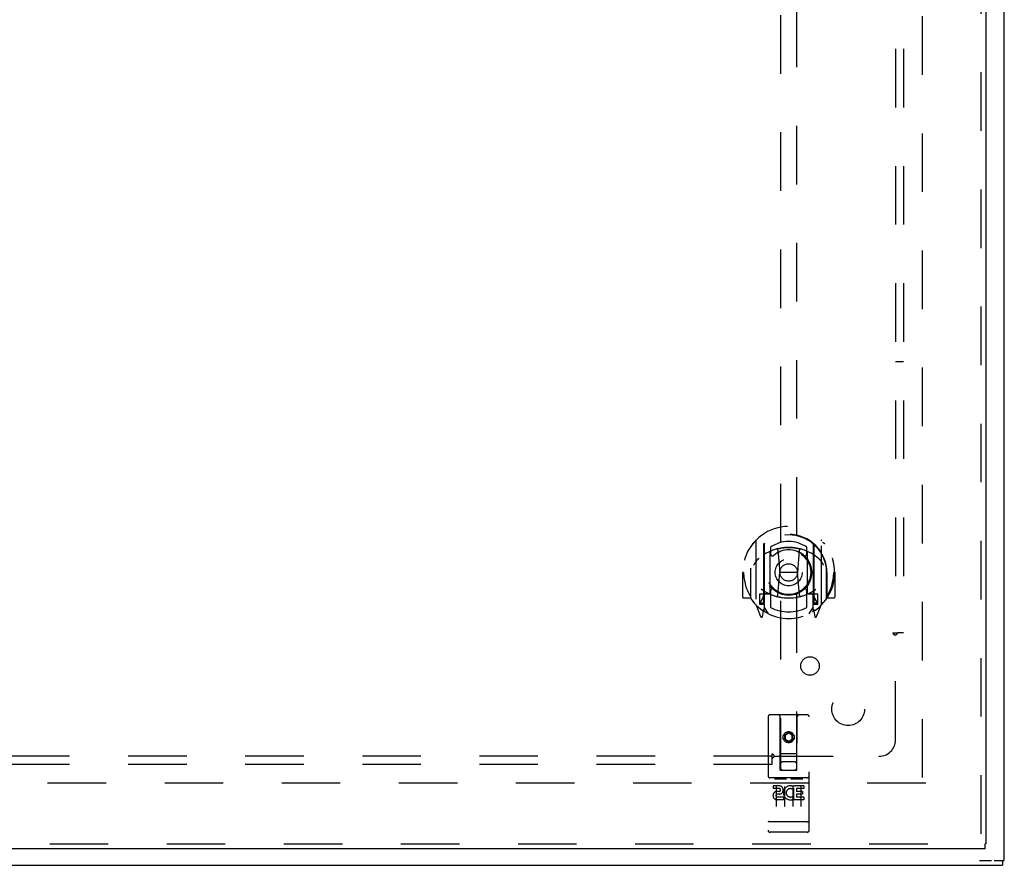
# Model space of a CAD drawing. Header units: inches. Extents: x 0 to 162, y 0 to 105.
# Tile 4 of 13: x 59 to 74, y 30 to 43. Entities that reach past the tile are written whole.
import ezdxf

# ---------------------------------------------------------------- set-up
doc = ezdxf.new("R2010")
doc.units = ezdxf.units.IN
doc.header["$LTSCALE"] = 8.904762
doc.header["$MEASUREMENT"] = 0
doc.linetypes.add('HIDDEN', pattern=[0.2, 0.1, -0.1])
doc.layers.get('0').update_dxf_attribs({"linetype": 'CONTINUOUS'})
for name, color, linetype in [('DEFAULT_2', 8, 'HIDDEN'), ('DOOR_ASSEMBLY', 7, 'CONTINUOUS'), ('SUBPANEL', 7, 'CONTINUOUS')]:
    doc.layers.add(name, color=color, linetype=linetype)

msp = doc.modelspace()

# ---------------------------------------------------------------- linework, layer by layer
at = {"color": 3, "linetype": 'Continuous'}
for p, q in [((73.592, 30.044), (73.592, 77.891)), ((37.617, 29.967), (73.567, 29.967))]:
    msp.add_line(p, q, dxfattribs=at)
at = {"color": 7, "linetype": 'Continuous'}
for p, q in [((73.213, 30.042), (73.396, 30.042)), ((73.437, 30.042), (73.592, 30.042)), ((73.567, 30.042), (73.567, 29.967))]:
    msp.add_line(p, q, dxfattribs=at)
at = {"layer": 'DEFAULT_2', "color": 8, "linetype": 'HIDDEN'}
for p, q in [((72.342, 76.714), (72.342, 31.22)), ((72.397, 31.217), (38.787, 31.217))]:
    msp.add_line(p, q, dxfattribs=at)
at = {"layer": 'DOOR_ASSEMBLY', "color": 8, "linetype": 'HIDDEN'}
for p, q in [((73.237, 77.642), (73.237, 30.292)), ((70.187, 51.797), (70.187, 31.415)), ((70.437, 31.415), (70.437, 51.797)), ((69.812, 34.902), (69.812, 33.934)), ((70.812, 33.934), (70.812, 34.902)), ((69.929, 34.848), (69.929, 33.832)), ((69.937, 34.843), (69.937, 33.84)), ((70.037, 34.803), (70.037, 34.7)), ((70.149, 34.757), (70.179, 34.418)), ((70.474, 34.757), (70.444, 34.418)), ((70.587, 34.7), (70.587, 34.803)), ((70.687, 34.843), (70.687, 33.84)), ((70.694, 34.848), (70.694, 33.832)), ((70.029, 34.1), (70.029, 34.731)), ((70.594, 34.731), (70.594, 34.1)), ((69.737, 34.027), (69.737, 34.484)), ((70.887, 34.027), (70.887, 34.484)), ((69.627, 34.418), (69.612, 34.418)), ((69.612, 34.418), (69.612, 34.045)), ((69.729, 34.418), (69.744, 34.418)), ((69.729, 34.418), (69.729, 34.03)), ((70.148, 34.074), (70.179, 34.418)), ((70.444, 34.418), (70.179, 34.418)), ((70.475, 34.074), (70.444, 34.418)), ((70.894, 34.418), (70.879, 34.418)), ((70.894, 34.418), (70.894, 34.03)), ((71.012, 34.418), (70.997, 34.418)), ((71.012, 34.418), (71.012, 34.045)), ((69.729, 34.03), (69.627, 34.03)), ((69.729, 34.03), (69.737, 34.045)), ((69.929, 34.089), (69.869, 34.089)), ((69.869, 34.089), (69.869, 33.939)), ((69.907, 34.012), (69.877, 33.966)), ((69.939, 34.072), (69.939, 33.865)), ((70.029, 34.09), (69.957, 34.09)), ((70.025, 34.092), (69.959, 34.092)), ((70.037, 34.139), (70.037, 33.887)), ((70.587, 33.887), (70.587, 34.139)), ((70.667, 34.09), (70.594, 34.09)), ((70.664, 34.092), (70.598, 34.092)), ((70.684, 33.865), (70.684, 34.072)), ((70.754, 34.089), (70.694, 34.089)), ((70.746, 33.966), (70.716, 34.012)), ((70.754, 33.939), (70.754, 34.089)), ((70.886, 34.045), (70.894, 34.03)), ((70.997, 34.03), (70.894, 34.03)), ((69.816, 33.923), (69.886, 33.748)), ((69.869, 33.939), (69.929, 33.939)), ((69.882, 33.959), (69.937, 33.959)), ((69.908, 33.848), (69.912, 33.845)), ((70.007, 33.79), (69.937, 33.899)), ((70.687, 33.899), (70.617, 33.79)), ((70.687, 33.959), (70.742, 33.959)), ((70.694, 33.939), (70.754, 33.939)), ((70.715, 33.848), (70.715, 33.848)), ((70.715, 33.848), (70.716, 33.848)), ((70.737, 33.748), (70.807, 33.923)), ((69.915, 33.751), (69.929, 33.832)), ((70.694, 33.832), (70.708, 33.751)), ((69.999, 32.225), (69.999, 30.5)), ((70.594, 32.255), (70.029, 32.255)), ((70.185, 31.415), (70.182, 32.225)), ((70.438, 31.415), (70.442, 32.225)), ((70.624, 30.5), (70.624, 32.225)), ((70.312, 31.987), (70.249, 31.951)), ((70.249, 31.951), (70.259, 31.945)), ((70.249, 31.951), (70.249, 31.879)), ((70.312, 31.976), (70.259, 31.945)), ((70.259, 31.945), (70.259, 31.885)), ((70.374, 31.951), (70.312, 31.987)), ((70.312, 31.987), (70.312, 31.976)), ((70.364, 31.945), (70.312, 31.976)), ((70.374, 31.951), (70.364, 31.945)), ((70.364, 31.885), (70.364, 31.945)), ((70.374, 31.879), (70.374, 31.951)), ((70.249, 31.879), (70.259, 31.885)), ((70.249, 31.879), (70.312, 31.843)), ((70.259, 31.885), (70.312, 31.854)), ((70.312, 31.854), (70.364, 31.885)), ((70.312, 31.843), (70.374, 31.879)), ((70.312, 31.843), (70.312, 31.854)), ((70.374, 31.879), (70.364, 31.885)), ((70.184, 31.665), (70.439, 31.665)), ((70.397, 31.54), (70.227, 31.54)), ((70.185, 31.415), (70.207, 31.415)), ((70.207, 31.415), (70.417, 31.415)), ((70.417, 31.415), (70.438, 31.415)), ((70.594, 31.298), (70.029, 31.298)), ((70.167, 31.176), (70.075, 31.176)), ((70.075, 31.176), (70.075, 31.133)), ((70.1, 31.282), (70.272, 31.282)), ((70.124, 31.167), (70.124, 30.861)), ((70.249, 31.167), (70.249, 30.861)), ((70.35, 31.282), (70.522, 31.282)), ((70.374, 31.167), (70.374, 30.861)), ((70.384, 31.165), (70.387, 31.164)), ((70.543, 31.176), (70.387, 31.176)), ((70.387, 31.176), (70.387, 31.164)), ((70.499, 31.167), (70.499, 30.861)), ((70.543, 31.176), (70.543, 31.133)), ((70.167, 31.133), (70.075, 31.133)), ((70.171, 31.09), (70.125, 31.09)), ((70.167, 31.049), (70.139, 31.049)), ((70.231, 31.005), (70.139, 31.005)), ((70.231, 31.005), (70.231, 30.963)), ((70.363, 31.011), (70.38, 30.972)), ((70.387, 31.14), (70.374, 31.122)), ((70.387, 31.14), (70.387, 30.963)), ((70.543, 31.133), (70.43, 31.133)), ((70.43, 31.133), (70.43, 31.09)), ((70.522, 31.09), (70.43, 31.09)), ((70.522, 31.047), (70.43, 31.047)), ((70.43, 31.047), (70.43, 31.005)), ((70.543, 31.005), (70.43, 31.005)), ((70.522, 31.09), (70.522, 31.047)), ((70.543, 31.005), (70.543, 30.963)), ((70.231, 30.963), (70.139, 30.963)), ((70.543, 30.963), (70.387, 30.963)), ((70.017, 30.628), (70.016, 30.629)), ((70.018, 30.628), (70.017, 30.628)), ((70.02, 30.628), (70.019, 30.628)), ((70.021, 30.628), (70.02, 30.628)), ((70.02, 30.628), (70.02, 30.628)), ((70.022, 30.628), (70.021, 30.628)), ((70.023, 30.628), (70.022, 30.628)), ((70.024, 30.628), (70.023, 30.628)), ((70.025, 30.628), (70.024, 30.628)), ((70.024, 30.628), (70.024, 30.628)), ((70.026, 30.628), (70.025, 30.628)), ((70.027, 30.628), (70.026, 30.628)), ((70.028, 30.628), (70.027, 30.628)), ((70.029, 30.628), (70.028, 30.628)), ((70.594, 30.628), (70.029, 30.628)), ((70.594, 30.628), (70.595, 30.628)), ((70.595, 30.628), (70.596, 30.628)), ((70.596, 30.628), (70.597, 30.628)), ((70.597, 30.628), (70.597, 30.628)), ((70.599, 30.628), (70.6, 30.628)), ((70.599, 30.628), (70.599, 30.628)), ((70.6, 30.628), (70.601, 30.628)), ((70.601, 30.628), (70.602, 30.628)), ((70.602, 30.628), (70.603, 30.628)), ((70.603, 30.628), (70.604, 30.628)), ((70.604, 30.628), (70.605, 30.628)), ((70.604, 30.628), (70.604, 30.628)), ((70.605, 30.628), (70.606, 30.628)), ((70.606, 30.628), (70.607, 30.628)), ((70.607, 30.629), (70.608, 30.629)), ((70.607, 30.628), (70.607, 30.629)), ((70.594, 30.47), (70.029, 30.47)), ((37.7, 30.292), (73.299, 30.292))]:
    msp.add_line(p, q, dxfattribs=at)
at = {"layer": 'DOOR_ASSEMBLY', "color": 3, "linetype": 'Continuous'}
for p, q in [((73.312, 77.642), (73.312, 30.292)), ((73.299, 30.217), (37.7, 30.217))]:
    msp.add_line(p, q, dxfattribs=at)
at = {"layer": 'DOOR_ASSEMBLY', "color": 7, "linetype": 'Continuous'}
for p in [(73.312, 30.292), (73.299, 30.217)]:
    msp.add_line(p, (73.299, 30.292), dxfattribs=at)
at = {"layer": 'DOOR_ASSEMBLY', "color": 8, "linetype": 'HIDDEN'}
for points in [[(69.766, 34.857), (69.767, 34.857), (69.768, 34.858), (69.768, 34.859), (69.769, 34.86), (69.77, 34.861), (69.77, 34.861), (69.771, 34.862), (69.772, 34.863), (69.773, 34.864), (69.773, 34.865), (69.774, 34.865), (69.775, 34.866), (69.776, 34.867), (69.777, 34.867), (69.777, 34.868), (69.778, 34.869), (69.779, 34.869), (69.78, 34.87), (69.781, 34.871), (69.781, 34.871), (69.782, 34.872), (69.783, 34.872), (69.784, 34.873), (69.785, 34.874), (69.786, 34.874), (69.787, 34.875), (69.788, 34.875), (69.788, 34.876), (69.789, 34.876), (69.79, 34.877), (69.791, 34.877), (69.792, 34.878), (69.793, 34.878), (69.794, 34.878)], [(70.124, 34.775), (70.129, 34.776), (70.134, 34.778), (70.14, 34.779), (70.145, 34.78), (70.151, 34.782), (70.156, 34.783), (70.162, 34.784), (70.167, 34.785), (70.173, 34.786), (70.178, 34.787), (70.184, 34.788), (70.189, 34.789), (70.195, 34.79), (70.2, 34.791), (70.206, 34.792), (70.211, 34.793), (70.217, 34.794), (70.222, 34.795), (70.228, 34.795), (70.233, 34.796), (70.239, 34.797), (70.245, 34.797), (70.25, 34.798), (70.256, 34.798), (70.261, 34.798), (70.267, 34.799), (70.272, 34.799), (70.278, 34.799), (70.284, 34.8), (70.289, 34.8), (70.295, 34.8), (70.3, 34.8), (70.306, 34.8), (70.312, 34.8), (70.317, 34.8), (70.323, 34.8), (70.328, 34.8), (70.334, 34.8), (70.34, 34.8), (70.345, 34.799), (70.351, 34.799), (70.356, 34.799), (70.362, 34.798), (70.367, 34.798), (70.373, 34.798), (70.379, 34.797), (70.384, 34.797), (70.39, 34.796), (70.395, 34.795), (70.401, 34.795), (70.406, 34.794), (70.412, 34.793), (70.417, 34.792), (70.423, 34.791), (70.429, 34.79), (70.434, 34.789), (70.44, 34.788), (70.445, 34.787), (70.451, 34.786), (70.456, 34.785), (70.462, 34.784), (70.467, 34.783), (70.472, 34.782), (70.478, 34.78), (70.483, 34.779), (70.489, 34.778), (70.494, 34.776), (70.5, 34.775)], [(70.829, 34.878), (70.83, 34.878), (70.831, 34.878), (70.832, 34.877), (70.833, 34.877), (70.834, 34.876), (70.835, 34.876), (70.836, 34.875), (70.836, 34.875), (70.837, 34.874), (70.838, 34.874), (70.839, 34.873), (70.84, 34.872), (70.841, 34.872), (70.842, 34.871), (70.842, 34.871), (70.843, 34.87), (70.844, 34.869), (70.845, 34.869), (70.846, 34.868), (70.847, 34.867), (70.847, 34.867), (70.848, 34.866), (70.849, 34.865), (70.85, 34.865), (70.85, 34.864), (70.851, 34.863), (70.852, 34.862), (70.853, 34.861), (70.853, 34.861), (70.854, 34.86), (70.855, 34.859), (70.856, 34.858), (70.856, 34.857), (70.857, 34.857)], [(69.857, 34.633), (69.856, 34.632), (69.854, 34.63), (69.853, 34.629), (69.851, 34.627), (69.849, 34.626), (69.848, 34.624), (69.846, 34.623), (69.844, 34.621), (69.843, 34.619), (69.841, 34.617), (69.839, 34.615), (69.837, 34.613), (69.835, 34.611), (69.833, 34.609), (69.831, 34.607), (69.829, 34.604), (69.827, 34.602), (69.825, 34.599), (69.823, 34.597), (69.821, 34.594), (69.819, 34.591), (69.816, 34.588), (69.814, 34.585), (69.812, 34.582), (69.809, 34.578), (69.807, 34.575), (69.804, 34.571), (69.802, 34.568), (69.799, 34.564), (69.797, 34.56), (69.794, 34.555), (69.791, 34.551), (69.788, 34.546), (69.785, 34.542), (69.782, 34.536), (69.779, 34.531)], [(70.844, 34.531), (70.841, 34.536), (70.838, 34.541), (70.835, 34.546), (70.832, 34.551), (70.829, 34.555), (70.827, 34.56), (70.824, 34.564), (70.821, 34.568), (70.819, 34.571), (70.816, 34.575), (70.814, 34.578), (70.811, 34.582), (70.809, 34.585), (70.807, 34.588), (70.804, 34.591), (70.802, 34.594), (70.8, 34.597), (70.798, 34.599), (70.796, 34.602), (70.794, 34.604), (70.792, 34.607), (70.79, 34.609), (70.788, 34.611), (70.786, 34.613), (70.784, 34.615), (70.782, 34.617), (70.781, 34.619), (70.779, 34.621), (70.777, 34.623), (70.775, 34.624), (70.774, 34.626), (70.772, 34.627), (70.77, 34.629), (70.769, 34.63), (70.767, 34.632), (70.766, 34.633)], [(69.794, 33.957), (69.793, 33.958), (69.792, 33.958), (69.791, 33.958), (69.79, 33.959), (69.789, 33.959), (69.788, 33.96), (69.788, 33.96), (69.787, 33.961), (69.786, 33.961), (69.785, 33.962), (69.784, 33.963), (69.783, 33.963), (69.782, 33.964), (69.781, 33.964), (69.781, 33.965), (69.78, 33.966), (69.779, 33.966), (69.778, 33.967), (69.777, 33.968), (69.777, 33.968), (69.776, 33.969), (69.775, 33.97), (69.774, 33.97), (69.773, 33.971), (69.773, 33.972), (69.772, 33.973), (69.771, 33.973), (69.77, 33.974), (69.77, 33.975), (69.769, 33.976), (69.768, 33.976), (69.768, 33.977), (69.767, 33.978), (69.766, 33.979)], [(70.857, 33.979), (70.856, 33.978), (70.856, 33.977), (70.855, 33.976), (70.854, 33.976), (70.853, 33.975), (70.853, 33.974), (70.852, 33.973), (70.851, 33.973), (70.85, 33.972), (70.85, 33.971), (70.849, 33.97), (70.848, 33.97), (70.847, 33.969), (70.847, 33.968), (70.846, 33.968), (70.845, 33.967), (70.844, 33.966), (70.843, 33.966), (70.842, 33.965), (70.842, 33.964), (70.841, 33.964), (70.84, 33.963), (70.839, 33.963), (70.838, 33.962), (70.837, 33.961), (70.836, 33.961), (70.836, 33.96), (70.835, 33.96), (70.834, 33.959), (70.833, 33.959), (70.832, 33.958), (70.831, 33.958), (70.83, 33.958), (70.829, 33.957)], [(70.094, 31.281), (70.094, 31.281), (70.094, 31.281), (70.094, 31.281), (70.094, 31.281), (70.095, 31.281), (70.095, 31.281), (70.095, 31.281), (70.095, 31.281), (70.095, 31.281), (70.095, 31.281), (70.095, 31.281), (70.095, 31.281), (70.095, 31.281), (70.095, 31.281), (70.096, 31.281), (70.096, 31.281), (70.096, 31.281), (70.096, 31.281), (70.096, 31.281), (70.096, 31.281), (70.096, 31.281), (70.096, 31.281), (70.097, 31.281), (70.097, 31.281), (70.097, 31.281), (70.097, 31.282), (70.097, 31.282), (70.097, 31.282), (70.097, 31.282), (70.098, 31.282), (70.098, 31.282), (70.098, 31.282), (70.098, 31.282), (70.098, 31.282), (70.098, 31.282), (70.099, 31.282), (70.099, 31.282), (70.099, 31.282), (70.099, 31.282), (70.099, 31.282), (70.1, 31.282), (70.1, 31.282), (70.1, 31.282), (70.1, 31.282), (70.1, 31.282)], [(70.272, 31.282), (70.273, 31.282), (70.273, 31.282), (70.273, 31.282), (70.273, 31.282), (70.274, 31.282), (70.274, 31.282), (70.274, 31.282), (70.274, 31.282), (70.274, 31.282), (70.274, 31.282), (70.275, 31.282), (70.275, 31.282), (70.275, 31.282), (70.275, 31.282), (70.275, 31.282), (70.275, 31.282), (70.276, 31.282), (70.276, 31.282), (70.276, 31.282), (70.276, 31.282), (70.276, 31.281), (70.276, 31.281), (70.277, 31.281), (70.277, 31.281), (70.277, 31.281), (70.277, 31.281), (70.277, 31.281), (70.277, 31.281), (70.277, 31.281), (70.277, 31.281), (70.278, 31.281), (70.278, 31.281), (70.278, 31.281), (70.278, 31.281), (70.278, 31.281), (70.278, 31.281), (70.278, 31.281), (70.278, 31.281), (70.278, 31.281), (70.279, 31.281), (70.279, 31.281), (70.279, 31.281), (70.279, 31.281), (70.279, 31.281), (70.279, 31.281), (70.279, 31.281)], [(70.344, 31.281), (70.344, 31.281), (70.344, 31.281), (70.344, 31.281), (70.344, 31.281), (70.345, 31.281), (70.345, 31.281), (70.345, 31.281), (70.345, 31.281), (70.345, 31.281), (70.345, 31.281), (70.345, 31.281), (70.345, 31.281), (70.345, 31.281), (70.345, 31.281), (70.346, 31.281), (70.346, 31.281), (70.346, 31.281), (70.346, 31.281), (70.346, 31.281), (70.346, 31.281), (70.346, 31.281), (70.346, 31.281), (70.347, 31.281), (70.347, 31.281), (70.347, 31.281), (70.347, 31.282), (70.347, 31.282), (70.347, 31.282), (70.347, 31.282), (70.348, 31.282), (70.348, 31.282), (70.348, 31.282), (70.348, 31.282), (70.348, 31.282), (70.348, 31.282), (70.349, 31.282), (70.349, 31.282), (70.349, 31.282), (70.349, 31.282), (70.349, 31.282), (70.35, 31.282), (70.35, 31.282), (70.35, 31.282), (70.35, 31.282), (70.35, 31.282)], [(70.522, 31.282), (70.523, 31.282), (70.523, 31.282), (70.523, 31.282), (70.523, 31.282), (70.524, 31.282), (70.524, 31.282), (70.524, 31.282), (70.524, 31.282), (70.524, 31.282), (70.524, 31.282), (70.525, 31.282), (70.525, 31.282), (70.525, 31.282), (70.525, 31.282), (70.525, 31.282), (70.525, 31.282), (70.526, 31.282), (70.526, 31.282), (70.526, 31.282), (70.526, 31.282), (70.526, 31.281), (70.526, 31.281), (70.527, 31.281), (70.527, 31.281), (70.527, 31.281), (70.527, 31.281), (70.527, 31.281), (70.527, 31.281), (70.527, 31.281), (70.527, 31.281), (70.528, 31.281), (70.528, 31.281), (70.528, 31.281), (70.528, 31.281), (70.528, 31.281), (70.528, 31.281), (70.528, 31.281), (70.528, 31.281), (70.528, 31.281), (70.529, 31.281), (70.529, 31.281), (70.529, 31.281), (70.529, 31.281), (70.529, 31.281), (70.529, 31.281), (70.529, 31.281)], [(70.016, 30.629), (70.015, 30.629), (70.015, 30.629), (70.015, 30.629), (70.014, 30.629), (70.014, 30.629), (70.013, 30.629), (70.013, 30.629), (70.013, 30.629), (70.012, 30.629), (70.012, 30.629), (70.012, 30.629), (70.011, 30.629), (70.011, 30.629), (70.011, 30.629), (70.01, 30.629), (70.01, 30.629), (70.01, 30.63), (70.009, 30.63), (70.009, 30.63), (70.009, 30.63), (70.008, 30.63), (70.008, 30.63), (70.008, 30.63), (70.008, 30.63), (70.007, 30.63), (70.007, 30.63), (70.007, 30.63), (70.006, 30.63), (70.006, 30.63), (70.006, 30.631), (70.006, 30.631), (70.005, 30.631), (70.005, 30.631), (70.005, 30.631), (70.005, 30.631), (70.004, 30.631), (70.004, 30.631), (70.004, 30.631), (70.004, 30.631), (70.003, 30.631), (70.003, 30.631), (70.003, 30.632), (70.003, 30.632), (70.003, 30.632), (70.002, 30.632), (70.002, 30.632), (70.002, 30.632), (70.002, 30.632), (70.002, 30.632), (70.002, 30.632), (70.001, 30.632), (70.001, 30.632), (70.001, 30.633), (70.001, 30.633), (70.001, 30.633), (70.001, 30.633), (70, 30.633), (70, 30.633), (70, 30.633), (70, 30.633), (70, 30.633), (70, 30.633), (70, 30.634), (70, 30.634), (70, 30.634), (70, 30.634), (69.999, 30.634), (69.999, 30.634), (69.999, 30.634), (69.999, 30.634), (69.999, 30.634), (69.999, 30.635), (69.999, 30.635), (69.999, 30.635), (69.999, 30.635), (69.999, 30.635), (69.999, 30.635), (69.999, 30.635), (69.999, 30.635)], [(70.019, 30.628), (70.018, 30.628), (70.018, 30.628)], [(70.597, 30.628), (70.598, 30.628), (70.599, 30.628)], [(70.608, 30.629), (70.609, 30.629), (70.609, 30.629), (70.609, 30.629), (70.61, 30.629), (70.61, 30.629), (70.61, 30.629), (70.611, 30.629), (70.611, 30.629), (70.611, 30.629), (70.612, 30.629), (70.612, 30.629), (70.612, 30.629), (70.613, 30.629), (70.613, 30.629), (70.613, 30.63), (70.614, 30.63), (70.614, 30.63), (70.614, 30.63), (70.615, 30.63), (70.615, 30.63), (70.615, 30.63), (70.616, 30.63), (70.616, 30.63), (70.616, 30.63), (70.616, 30.63), (70.617, 30.63), (70.617, 30.63), (70.617, 30.631), (70.618, 30.631), (70.618, 30.631), (70.618, 30.631), (70.618, 30.631), (70.619, 30.631), (70.619, 30.631), (70.619, 30.631), (70.619, 30.631), (70.619, 30.631), (70.62, 30.631), (70.62, 30.631), (70.62, 30.632), (70.62, 30.632), (70.621, 30.632), (70.621, 30.632), (70.621, 30.632), (70.621, 30.632), (70.621, 30.632), (70.621, 30.632), (70.622, 30.632), (70.622, 30.632), (70.622, 30.632), (70.622, 30.633), (70.622, 30.633), (70.622, 30.633), (70.623, 30.633), (70.623, 30.633), (70.623, 30.633), (70.623, 30.633), (70.623, 30.633), (70.623, 30.633), (70.623, 30.633), (70.623, 30.634), (70.623, 30.634), (70.623, 30.634), (70.624, 30.634), (70.624, 30.634), (70.624, 30.634), (70.624, 30.634), (70.624, 30.634), (70.624, 30.634), (70.624, 30.635), (70.624, 30.635), (70.624, 30.635), (70.624, 30.635), (70.624, 30.635), (70.624, 30.635), (70.624, 30.635), (70.624, 30.635)]]:
    msp.add_lwpolyline(points, dxfattribs=at)
for centre, radius in [((70.312, 34.42), 0.35), ((70.312, 34.42), 0.335), ((70.312, 34.42), 0.205), ((70.312, 34.42), 0.133), ((70.312, 31.915), 0.085), ((70.312, 31.915), 0.0845)]:
    msp.add_circle(centre, radius, dxfattribs=at)
for centre, radius, start, end in [((70.312, 34.418), 0.7, 305.5126, 234.4874), ((70.312, 34.415), 0.583, 0.2464, 179.7536), ((70.312, 34.41), 0.58, 7.6622, 172.3378), ((69.827, 34.902), 0.015, 135.0748, 180), ((70.797, 34.902), 0.015, 0, 44.9252), ((70.312, 34.1), 0.7, 49.529, 130.471), ((69.944, 34.848), 0.015, 130.3587, 180), ((69.957, 34.843), 0.02, 129.3378, 179.9984), ((70.312, 34.41), 0.48, 55.0461, 124.9539), ((70.312, 34.42), 0.343, 48.8739, 131.1261), ((70.129, 34.755), 0.02, 5.0796, 105.5752), ((70.494, 34.755), 0.02, 74.4248, 174.9204), ((70.667, 34.843), 0.02, 0, 50.6594), ((70.679, 34.848), 0.015, 0, 49.6413), ((70.044, 34.731), 0.015, 112.9863, 180), ((70.067, 34.7), 0.03, 180, 311.1261), ((70.557, 34.7), 0.03, 228.8739, 360), ((70.579, 34.731), 0.015, 0, 67.0137), ((69.757, 34.484), 0.02, 172.3378, 180), ((70.867, 34.484), 0.02, 0, 7.6622), ((70.312, 34.418), 0.685, 180, 213.0115), ((70.312, 34.418), 0.685, 326.9885, 360), ((70.312, 34.73), 0.7, 233.2319, 306.7681), ((70.067, 34.139), 0.03, 48.8739, 180), ((70.312, 34.42), 0.343, 228.8739, 311.1261), ((70.557, 34.139), 0.03, 0, 131.1261), ((69.627, 34.045), 0.015, 180, 270), ((69.757, 34.027), 0.02, 180, 215.2961), ((70.312, 34.42), 0.7, 215.2961, 324.7039), ((69.749, 34.114), 0.188, 327.3208, 360), ((69.957, 34.07), 0.02, 90, 180), ((69.959, 34.072), 0.02, 90, 180), ((70.025, 34.072), 0.02, 66.536, 90), ((70.044, 34.1), 0.015, 180, 247.0137), ((70.312, 34.732), 0.7, 246.536, 293.464), ((70.129, 34.075), 0.02, 254.3869, 354.9204), ((70.495, 34.075), 0.02, 185.0796, 285.6131), ((70.579, 34.1), 0.015, 292.9863, 360), ((70.598, 34.072), 0.02, 90, 113.464), ((70.664, 34.072), 0.02, 0, 90), ((70.667, 34.07), 0.02, 0, 90), ((70.875, 34.114), 0.188, 180, 212.6792), ((70.867, 34.027), 0.02, 324.7039, 360), ((70.997, 34.045), 0.015, 270, 360), ((69.827, 33.934), 0.015, 180, 224.9252), ((69.882, 33.964), 0.005, 147.3208, 270), ((69.917, 33.864), 0.02, 234.4874, 360), ((69.919, 33.865), 0.02, 234.7457, 360), ((70.312, 34.42), 0.6, 242.7204, 297.2796), ((70.704, 33.865), 0.02, 180, 305.2543), ((70.707, 33.864), 0.02, 180, 305.5126), ((70.742, 33.964), 0.005, 270, 32.6792), ((70.797, 33.934), 0.015, 315.0748, 360), ((69.9, 33.754), 0.015, 201.8041, 350), ((69.957, 33.84), 0.02, 180, 238.5295), ((70.667, 33.84), 0.02, 301.4688, 359.9992), ((70.723, 33.754), 0.015, 190, 338.1959), ((70.029, 32.225), 0.03, 90, 180), ((70.152, 32.225), 0.03, 0, 90), ((70.472, 32.225), 0.03, 90, 180), ((70.594, 32.225), 0.03, 0, 90), ((70.227, 31.5), 0.04, 90, 180), ((70.227, 31.455), 0.04, 180, 270), ((70.397, 31.5), 0.04, 0, 90), ((70.397, 31.455), 0.04, 270, 360), ((70.029, 31.328), 0.03, 180, 270), ((70.594, 31.328), 0.03, 270, 360), ((70.167, 31.112), 0.0635, 270, 90), ((70.338, 31.069), 0.107, 64.2636, 293.4027), ((70.138, 31.027), 0.0644, 102.2995, 270.0775), ((70.139, 31.027), 0.0219, 89.9011, 270), ((70.167, 31.111), 0.0219, 280.307, 90), ((70.338, 31.069), 0.0639, 54.8895, 293.4026), ((70.029, 30.5), 0.03, 180, 270), ((70.594, 30.5), 0.03, 270, 360)]:
    msp.add_arc(centre, radius, start, end, dxfattribs=at)
at = {"layer": 'SUBPANEL', "color": 8, "linetype": 'HIDDEN'}
for p, q in [((71.936, 74.436), (71.936, 33.499)), ((72.061, 74.436), (72.061, 33.499)), ((72.061, 37.624), (71.936, 37.624)), ((71.895, 33.499), (71.974, 33.499)), ((71.936, 31.874), (71.936, 33.463)), ((72.061, 33.499), (71.974, 33.499)), ((70.061, 31.624), (41.123, 31.624)), ((70.061, 31.585), (70.061, 31.664)), ((70.078, 31.605), (70.082, 31.609)), ((70.082, 31.609), (70.086, 31.612)), ((70.083, 31.643), (70.087, 31.637)), ((70.096, 31.624), (71.686, 31.624)), ((70.061, 31.499), (41.123, 31.499)), ((70.061, 31.499), (70.061, 31.585))]:
    msp.add_line(p, q, dxfattribs=at)
for points in [[(71.895, 33.499), (71.896, 33.497), (71.896, 33.495), (71.897, 33.494), (71.898, 33.492), (71.899, 33.491), (71.9, 33.49), (71.901, 33.488), (71.902, 33.487), (71.904, 33.485), (71.905, 33.484), (71.907, 33.483), (71.908, 33.481), (71.91, 33.48), (71.912, 33.479), (71.914, 33.478), (71.916, 33.476), (71.922, 33.473)], [(71.922, 33.473), (71.925, 33.471), (71.927, 33.47), (71.929, 33.468), (71.931, 33.467), (71.933, 33.466), (71.934, 33.464), (71.936, 33.463)], [(71.955, 33.482), (71.948, 33.475), (71.946, 33.473), (71.944, 33.471), (71.942, 33.469), (71.941, 33.468), (71.939, 33.466), (71.937, 33.465), (71.936, 33.463)], [(71.974, 33.499), (71.972, 33.497), (71.97, 33.495), (71.968, 33.494), (71.966, 33.492), (71.964, 33.491), (71.963, 33.489), (71.961, 33.488), (71.959, 33.486), (71.958, 33.485), (71.956, 33.483), (71.955, 33.482)], [(70.061, 31.664), (70.062, 31.664), (70.064, 31.663), (70.066, 31.662), (70.067, 31.662), (70.068, 31.661), (70.07, 31.66), (70.071, 31.658), (70.073, 31.657), (70.074, 31.656), (70.075, 31.654), (70.077, 31.653), (70.078, 31.651), (70.079, 31.649), (70.08, 31.647), (70.082, 31.645), (70.083, 31.643)], [(70.061, 31.585), (70.062, 31.587), (70.064, 31.589), (70.065, 31.591), (70.067, 31.593), (70.068, 31.594), (70.069, 31.596), (70.071, 31.598), (70.072, 31.599), (70.074, 31.601), (70.075, 31.602), (70.076, 31.603), (70.078, 31.605)], [(70.086, 31.612), (70.087, 31.614), (70.089, 31.616), (70.091, 31.618), (70.092, 31.619), (70.094, 31.621), (70.095, 31.622), (70.096, 31.624)], [(70.087, 31.637), (70.088, 31.635), (70.09, 31.633), (70.091, 31.63), (70.092, 31.629), (70.094, 31.627), (70.095, 31.625), (70.096, 31.624)]]:
    msp.add_lwpolyline(points, dxfattribs=at)
for centre, radius in [((70.637, 32.998), 0.141), ((71.217, 32.342), 0.25)]:
    msp.add_circle(centre, radius, dxfattribs=at)
msp.add_arc((71.686, 31.874), 0.25, 270, 360, dxfattribs=at)

doc.saveas('drawing.dxf')
